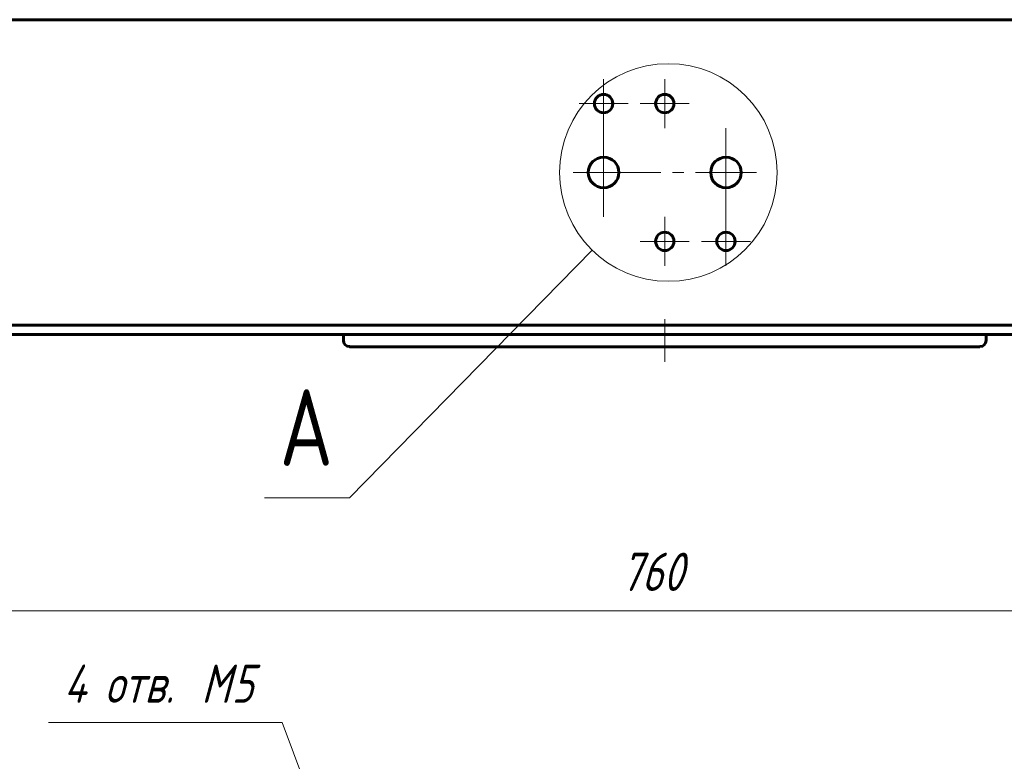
# Model space of a CAD drawing. Header units: millimetres. Extents: x 0 to 841, y 0 to 594.
# Tile 6 of 26: x 138 to 267, y 172 to 269. Entities that reach past the tile are written whole.
import ezdxf

# ---------------------------------------------------------------- set-up
doc = ezdxf.new("R2010")
doc.units = ezdxf.units.MM
for name, pattern in [('K5LT_AXLED', [12, 7.5, -1.5, 1.5, -1.5]), ('K5LT_BASIC', [0]), ('K5LT_THIN', [0])]:
    doc.linetypes.add(name, pattern=pattern)
doc.layers.add('Системный слой', color=7, linetype='Continuous')
doc.layers.add('Системный слой (1)', color=251, linetype='Continuous', true_color=0x6c6c6c)
doc.styles.add('KDIMTEXTSTYLE', font='txt', dxfattribs={"width": 0.96, "oblique": 15, "height": 5})
doc.styles.add('KTEXTSTYLE', font='txt', dxfattribs={"width": 0.96, "height": 5})
doc.dimstyles.new('KDIMSTYLE (0.40)', dxfattribs={"dimtxt": 5, "dimasz": 1, "dimexe": 2, "dimexo": 0, "dimgap": 1, "dimtad": 1, "dimlfac": 2.5, "dimtxsty": 'KDIMTEXTSTYLE', "dimsah": 1, "dimcen": 0, "dimdle": 1, "dimadec": 0, "dimazin": 0, "dimtfac": 0.667, "dimtmove": 0, "dimatfit": 3, "dimfxl": 1, "dimtvp": 1, "dimtolj": 1, "dimtzin": 0, "dimarcsym": 0})

# ---------------------------------------------------------------- blocks, each defined once
blk = doc.blocks.new('U21')
at = {"layer": 'Системный слой (1)', "color": 150, "linetype": 'K5LT_BASIC', "lineweight": 60, "true_color": 0x0080ff}
for p, q in [((222.44, 225.8), (181.24, 225.8)), ((263.64, 225.8), (222.44, 225.8))]:
    blk.add_line(p, q, dxfattribs=at)
blk = doc.blocks.new('U27')
at = {"layer": 'Системный слой (1)', "color": 7, "linetype": 'K5LT_THIN', "lineweight": 18}
for p, q in [((212.96, 238.41), (181.24, 206.06)), ((181.24, 206.06), (170.1, 206.06))]:
    blk.add_line(p, q, dxfattribs=at)
blk.add_arc((222.91, 248.56), 14.22, 0, 360, dxfattribs=at)
at = {"layer": 'Системный слой (1)', "color": 7, "insert": (172.1, 220.24), "char_height": 10, "attachment_point": 1, "style": 'KTEXTSTYLE'}
blk.add_mtext('\\fArial|b0|c204|p34;\\H5.0;\\W1.000;\\Q15;\\fGOST Type AU|b0|i0|c204|p34;\\Q0;\\W0.960;\\H10.00;{\\c16711680;А}', dxfattribs=at)
blk = doc.blocks.new('D1')
at = {"layer": 'Системный слой (1)'}
for points in [[(74.94, 191.29), (75.44, 191.95), (70.44, 191.29), (75.44, 190.63)], [(369.44, 190.63), (374.44, 191.29), (369.44, 191.95), (369.94, 191.29)]]:
    blk.add_hatch(color=7, dxfattribs=at).paths.add_polyline_path(points)
at = {"layer": 'Системный слой (1)', "color": 7, "linetype": 'K5LT_THIN', "lineweight": 18}
for p, q in [((70.44, 236.2), (70.44, 189.29)), ((374.44, 236.2), (374.44, 189.29)), ((70.44, 191.29), (75.44, 191.95)), ((75.44, 191.95), (74.94, 191.29)), ((369.94, 191.29), (369.44, 191.95)), ((369.44, 191.95), (374.44, 191.29)), ((75.44, 190.63), (70.44, 191.29)), ((70.44, 191.29), (374.44, 191.29)), ((74.94, 191.29), (75.44, 190.63)), ((374.44, 191.29), (369.44, 190.63)), ((369.44, 190.63), (369.94, 191.29))]:
    blk.add_line(p, q, dxfattribs=at)
blk.add_wipeout([(216.7, 192.29), (216.7, 199.67), (227.72, 199.67), (227.72, 192.29)]).dxf.layer = 'Системный слой (1)'
at = {"layer": 'Системный слой (1)', "color": 7, "insert": (216.7, 198.88), "char_height": 5, "attachment_point": 1, "style": 'KTEXTSTYLE'}
blk.add_mtext('\\fArial|b0|c204|p34;\\H5.0;\\W1.000;\\Q15;\\fGOST Type AU|b0|i0|c204|p34;\\Q15;\\W0.960;760', dxfattribs=at)
blk = doc.blocks.new('KDIMARROW_01')
at = {"layer": 'Системный слой'}
blk.add_hatch(color=0, dxfattribs=at).paths.add_polyline_path([(0, 0), (-5, 0.66), (-4.5, 0), (-5, -0.66)])
at = {"layer": 'Системный слой', "color": 0, "linetype": 'K5LT_THIN', "lineweight": 18}
for p, q in [((-4.5, 0), (-5, 0.66)), ((-5, 0.66), (0, 0)), ((0, 0), (-5, -0.66)), ((-5, -0.66), (-4.5, 0))]:
    blk.add_line(p, q, dxfattribs=at)
at = {"layer": 'Системный слой (1)', "color": 0, "linetype": 'K5LT_THIN', "lineweight": 18}
blk.add_line((659.18, 293), (658.78, 293), dxfattribs=at)
blk = doc.blocks.new('U28')
at = {"layer": 'Системный слой (1)', "color": 30, "linetype": 'K5LT_AXLED', "lineweight": 18, "true_color": 0xff8000}
for q in [(214.44, 252.56), (210.44, 248.56), (226.98, 248.56), (214.44, 244.57)]:
    blk.add_line((214.44, 248.56), q, dxfattribs=at)
blk = doc.blocks.new('U29')
at = {"layer": 'Системный слой (1)', "color": 30, "linetype": 'K5LT_AXLED', "lineweight": 18, "true_color": 0xff8000}
for q in [(214.44, 260.76), (211.24, 257.56), (217.64, 257.56), (214.44, 242.76)]:
    blk.add_line((214.44, 257.56), q, dxfattribs=at)
blk = doc.blocks.new('U31')
at = {"layer": 'Системный слой (1)', "color": 30, "linetype": 'K5LT_AXLED', "lineweight": 18, "true_color": 0xff8000}
for q in [(222.44, 242.76), (219.24, 239.56), (225.64, 239.56), (222.44, 236.36)]:
    blk.add_line((222.44, 239.56), q, dxfattribs=at)
blk = doc.blocks.new('U32')
at = {"layer": 'Системный слой (1)', "color": 30, "linetype": 'K5LT_AXLED', "lineweight": 18, "true_color": 0xff8000}
for q in [(222.44, 260.76), (219.24, 257.56), (225.64, 257.56), (222.44, 254.36)]:
    blk.add_line((222.44, 257.56), q, dxfattribs=at)
blk = doc.blocks.new('U34')
at = {"layer": 'Системный слой (1)', "color": 30, "linetype": 'K5LT_AXLED', "lineweight": 18, "true_color": 0xff8000}
for q in [(230.44, 254.36), (227.24, 239.56), (233.64, 239.56), (230.44, 236.36)]:
    blk.add_line((230.44, 239.56), q, dxfattribs=at)
blk = doc.blocks.new('U35')
at = {"layer": 'Системный слой (1)', "color": 30, "linetype": 'K5LT_AXLED', "lineweight": 18, "true_color": 0xff8000}
for q in [(230.44, 252.56), (226.44, 248.56), (234.44, 248.56), (230.44, 244.57)]:
    blk.add_line((230.44, 248.56), q, dxfattribs=at)
blk = doc.blocks.new('D7')
at = {"layer": 'Системный слой (1)'}
for points in [[(196.09, 113.38), (194.96, 118.29), (194.51, 117.59), (193.72, 117.83)], [(199.16, 107.05), (196.79, 111.5), (197.92, 106.59), (198.37, 107.29)]]:
    blk.add_hatch(color=7, dxfattribs=at).paths.add_polyline_path(points)
at = {"layer": 'Системный слой (1)', "color": 7, "linetype": 'K5LT_THIN', "lineweight": 18}
for p, q in [((172.43, 176.67), (141.87, 176.67)), ((196.09, 113.38), (172.43, 176.67)), ((196.09, 113.38), (193.64, 119.93)), ((194.51, 117.59), (193.72, 117.83)), ((193.72, 117.83), (196.09, 113.38)), ((194.96, 118.29), (194.51, 117.59)), ((196.09, 113.38), (194.96, 118.29)), ((196.79, 111.5), (196.09, 113.38)), ((196.79, 111.5), (197.92, 106.59)), ((199.16, 107.05), (196.79, 111.5)), ((196.79, 111.5), (199.24, 104.95)), ((197.92, 106.59), (198.37, 107.29)), ((198.37, 107.29), (199.16, 107.05))]:
    blk.add_line(p, q, dxfattribs=at)
blk.add_wipeout([(143.87, 177.67), (143.87, 185.05), (169.37, 185.05), (169.37, 177.67)]).dxf.layer = 'Системный слой (1)'
at = {"layer": 'Системный слой (1)', "color": 7, "char_height": 5, "attachment_point": 1, "style": 'KTEXTSTYLE'}
for s, insert in [('\\fArial|b0|c204|p34;\\H5.0;\\W1.000;\\Q15;\\fGOST Type AU|b0|i0|c204|p34;\\Q15;\\W0.960;4 отв. ', (143.87, 184.26)), ('\\fArial|b0|c204|p34;\\H5.0;\\W1.000;\\Q15;\\fGOST Type AU|b0|i0|c204|p34;\\Q15;\\W0.960;M', (161.86, 184.26)), ('\\fArial|b0|c204|p34;\\H5.0;\\W1.000;\\Q15;\\fGOST Type AU|b0|i0|c204|p34;\\Q15;\\W0.960;5', (165.83, 184.26))]:
    blk.add_mtext(s, dxfattribs=dict(at, insert=insert))

msp = doc.modelspace()

# ---------------------------------------------------------------- linework, layer by layer
at = {"layer": 'Системный слой (1)', "color": 150, "linetype": 'K5LT_BASIC', "lineweight": 60, "true_color": 0x0080ff}
for p, q in [((356.3997, 268.5266), (88.4797, 268.5266)), ((356.3997, 228.6019), (88.4797, 228.6019)), ((88.4797, 227.4019), (356.3997, 227.4019)), ((180.4397, 227.4019), (180.4397, 226.6019)), ((264.4397, 227.4019), (264.4397, 226.6019))]:
    msp.add_line(p, q, dxfattribs=at)
for centre, radius in [((214.4397, 257.5643), 1.2), ((222.4397, 257.5643), 1.2), ((214.4397, 248.5643), 1.9978), ((230.4397, 248.5643), 1.9978), ((222.4397, 239.5643), 1.2), ((230.4397, 239.5643), 1.2)]:
    msp.add_circle(centre, radius, dxfattribs=at)
for centre, start, end in [((181.2397, 226.6019), 180, 270), ((263.6397, 226.6019), 270, 0)]:
    msp.add_arc(centre, 0.8, start, end, dxfattribs=at)

# ---------------------------------------------------------------- block references
at = {"layer": 'Системный слой (1)'}
for name in ['U27', 'U29', 'U32', 'U28', 'U35', 'U21']:
    msp.add_blockref(name, (0, 0), dxfattribs=at)

# ---------------------------------------------------------------- dimensions: what is measured, and where the dimension line sits
at = {"layer": 'Системный слой (1)', "color": 7}
dim = msp.add_diameter_dim_2p(p1=(197.315, 110.097), p2=(195.5644, 114.7805), dimstyle='KDIMSTYLE (0.40)', override={"dimtih": 1, "dimtoh": 1, "dimpost": '\\fGOST Type AU|b0|c204|p34;\\H5.0;\\W0.960;\\Q15;\\fGOST Type AU|b0|i0|c204|p34;\\Q15;4 отв. \\fGOST Type AU|b0|c204|p34;\\H5.0;\\W0.960;\\Q15;М<>', "dimblk1": 'KDIMARROW_01', "dimblk2": 'KDIMARROW_01', "dimclrt": 7, "dimtol": 1, "dimtp": 0, "dimtm": 0, "dimtdec": 5, "dimtmove": 1, "dimatfit": 2, "dimtolj": 1}, dxfattribs=at)
dim.commit()
dim.dimension.update_dxf_attribs({"geometry": 'D7', "text_midpoint": (170.4314, 176.6699), "dimtype": 163})

# ---------------------------------------------------------------- next in the draw order: dimensions: what is measured, and where the dimension line sits
dim = msp.add_linear_dim(base=(70.4397, 191.2892), p1=(374.4397, 236.2019), p2=(70.4397, 236.2019), dimstyle='KDIMSTYLE (0.40)', override={"dimexo": 0, "dimpost": '\\fGOST Type AU|b0|c204|p34;\\H5.0;\\W0.960;\\Q15;<>', "dimblk1": 'KDIMARROW_01', "dimblk2": 'KDIMARROW_01', "dimse1": 0, "dimse2": 0, "dimclrt": 7, "dimtol": 1, "dimtp": 0, "dimtm": 0, "dimtdec": 5, "dimtolj": 1}, dxfattribs=at)
dim.commit()
dim.dimension.update_dxf_attribs({"geometry": 'D1', "text_midpoint": (222.4397, 191.2892), "dimtype": 160})

# ---------------------------------------------------------------- next in the draw order: linework, layer by layer
at = {"layer": 'Системный слой (1)', "color": 30, "linetype": 'K5LT_AXLED', "lineweight": 18, "true_color": 0xff8000}
msp.add_line((222.4397, 229.4019), (222.4397, 223.8019), dxfattribs=at)

# ---------------------------------------------------------------- next in the draw order: block references
at = {"layer": 'Системный слой (1)'}
for name in ['U34', 'U31']:
    msp.add_blockref(name, (0, 0), dxfattribs=at)

doc.saveas('drawing.dxf')
